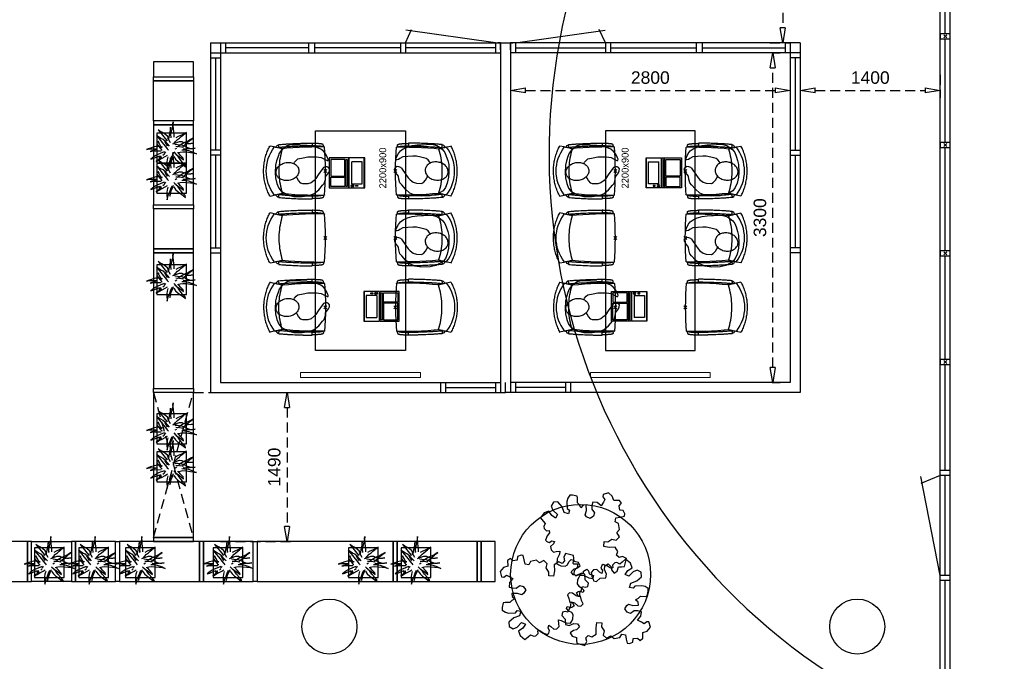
# Model space of a CAD drawing. Header units: millimetres. Extents: x 164654 to 368283, y 131426 to 252133.
# Tile 10 of 144: x 241539 to 251388, y 178685 to 185103. Entities that reach past the tile are written whole.
import ezdxf

# ---------------------------------------------------------------- set-up
doc = ezdxf.new("R2010")
doc.units = ezdxf.units.MM
doc.header["$LTSCALE"] = 400
doc.header["$PDMODE"] = 3
doc.header["$PDSIZE"] = 15
doc.linetypes.add('HIDDEN', pattern=[0.375, 0.25, -0.125])
for name, color, linetype in [('-ve', 2, 'HIDDEN'), ('co2-1-n-1-0-8_ip0', 7, 'Continuous'), ('inlay', 6, 'Continuous'), ('inr', 4, 'Continuous'), ('plafond', 255, 'HIDDEN'), ('plant', 114, 'Continuous'), ('plat', 5, 'Continuous'), ('symbol', 1, 'Continuous'), ('timmerwerk-ge', 150, 'Continuous'), ('timmerwerk-ve', 8, 'HIDDEN')]:
    doc.layers.add(name, color=color, linetype=linetype)
doc.layers.add('mat-beton (ihwg)', color=5, linetype='Continuous', lineweight=25)
doc.styles.add('s100', font='stylu.ttf', dxfattribs={"height": 100})
doc.styles.get("Standard").update_dxf_attribs({"font": 'arial.ttf'})
doc.dimstyles.new('CAL-N1-050-25', dxfattribs={"dimscale": 50, "dimtxt": 2.5, "dimasz": 3, "dimexe": 1.5, "dimexo": 0, "dimgap": 0.3, "dimtad": 0, "dimdec": 4, "dimrnd": 1, "dimdsep": 46, "dimtxsty": 'Standard', "dimblk": 'CLOSED', "dimcen": 0, "dimdle": 1.25, "dimclrt": 249, "dimadec": 0, "dimazin": 0, "dimtfac": 0.9, "dimtdec": 4, "dimtix": 1, "dimtmove": 0, "dimatfit": 3, "dimldrblk": 'CLOSED', "dimfxl": 1, "dimtvp": 1, "dimtolj": 1, "dimtzin": 0, "dimarcsym": 0})

# ---------------------------------------------------------------- blocks, each defined once
blk = doc.blocks.new('Kolom O 550')
at = {"layer": 'mat-beton (ihwg)', "lineweight": 25}
blk.add_circle((0, 0), 275, dxfattribs=at)
blk = doc.blocks.new('SYMB-BM02_B2')
at = {"layer": 'plant'}
blk.add_lwpolyline([(97.9, 356.4), (65.8, 370.6), (46.1, 367.1), (22.9, 343.9), (26.5, 317.2), (5.1, 313.6), (-27.1, 336.8), (-68.1, 352.8), (-84.2, 340.4), (-93.1, 315.4), (-77.1, 290.5), (-84.2, 262), (-105.6, 274.4), (-134.2, 301.2), (-166.3, 297.6), (-189.5, 272.7), (-184.2, 245.9), (-180.6, 208.5), (-209.2, 213.9), (-255.6, 237), (-302, 240.6), (-314.5, 221), (-325.2, 197.9), (-328.8, 156.9), (-314.5, 133.7), (-285.9, 119.5), (-262.7, 94.6), (-269.9, 73.2), (-298.4, 80.3), (-305.6, 67.8), (-307.4, 28.6), (-341.3, 37.6), (-375.2, 66.1), (-405.5, 69.6), (-427, 48.2), (-412.7, 12.6), (-402, -28.3), (-380.6, -26.6), (-360.9, -62.2), (-377, -76.4), (-407.3, -83.6), (-423.4, -126.3), (-448.4, -119.2), (-475.2, -126.3), (-482.3, -158.4), (-448.4, -194), (-446.6, -249.2), (-410.9, -258.1), (-362.7, -236.7), (-327, -242.1), (-307.4, -272.4), (-337.7, -302.6), (-366.3, -308), (-398.4, -332.9), (-380.6, -365), (-337.7, -377.5), (-335.9, -406), (-332.4, -436.2), (-252, -457.6), (-234.2, -418.4), (-243.1, -382.8), (-219.9, -357.9), (-184.2, -372.1), (-139.5, -343.6), (-141.3, -283.1), (-132.4, -229.6), (-84.2, -233.2), (-86, -270.6), (-59.2, -311.6), (-68.1, -354.3), (-36, -386.4), (6.8, -361.4), (39, -388.1), (97.9, -377.5), (115.7, -343.6), (153.2, -350.7), (160.4, -393.5), (171.1, -436.2), (192.5, -439.8), (228.2, -425.5), (230, -389.9), (274.6, -384.6), (299.6, -407.7), (328.2, -386.4), (326.4, -329.4), (369.2, -315.1), (403.2, -275.9), (387.1, -222.5), (365.7, -220.7), (338.9, -240.3), (312.1, -226.1), (274.6, -204.7), (308.6, -165.5), (312.1, -121), (278.2, -112.1), (240.7, -110.3), (205, -137), (171.1, -126.3), (146.1, -92.5), (165.7, -58.6), (183.6, -44.4), (228.2, -56.8), (285.3, -55.1), (281.8, -24.8), (255, -1.6), (285.3, 14.4), (305, 34), (353.2, 32.2), (371, 37.6), (381.7, 83.9), (381.7, 110.6), (349.6, 130.2), (317.5, 139.1), (247.9, 135.5), (231.8, 114.1), (194.3, 121.3), (208.6, 165.8), (265.7, 187.2), (313.9, 229.9), (310.3, 274.4), (271.1, 295.8), (231.8, 279.8), (187.2, 233.5), (149.7, 251.3), (176.4, 290.5), (219.3, 319), (203.2, 365.3), (155, 404.5), (121.1, 376), (97.9, 356.4)], dxfattribs=at)
blk = doc.blocks.new('co2-1-n-1-0-8_b2')
for p, q in [((-251.5, -20.3), (-255.8, -20.3)), ((251.5, -20.3), (255.8, -20.3)), ((-249.1, -132.2), (-279.1, -131.7)), ((-251.6, -131.7), (-251.6, -132.2)), ((251.6, -131.7), (251.6, -132.2)), ((-231.5, -468.8), (-234.2, -468.3)), ((-220.5, -431.4), (-220.7, -431.4)), ((220.7, -431.4), (220.5, -431.4)), ((234.4, -468), (231.4, -468.6)), ((-250, -554.2), (-241.1, -513.2)), ((-239.3, -492.8), (-236.8, -493.3)), ((236.7, -493), (239.1, -492.6)), ((241.1, -513.2), (250, -554.2))]:
    blk.add_line(p, q)
at = {"flags": 128}
for points in [[(-238.5, -9.5), (-189.8, -6), (-126.6, -2.7), (-63.3, -0.7), (0, 0)], [(0, 0), (63.3, -0.7), (126.6, -2.7), (189.8, -6), (238.5, -9.5)], [(-255.8, -20.3), (-257.1, -20.4), (-258.3, -20.7), (-259.5, -21.1), (-260.7, -21.6), (-261.9, -22.1), (-263, -22.8), (-264.1, -23.6), (-265.4, -24.8), (-266.8, -26.5), (-267.8, -28.1), (-268.4, -29.4), (-268.8, -30.4), (-269.5, -32.8), (-270, -34.9), (-270.5, -37.1), (-270.9, -39.4), (-271.3, -41.9), (-271.6, -44.3), (-272, -46.9), (-272.4, -49.7), (-272.7, -52.9), (-273.1, -56.4), (-273.5, -60.3), (-273.8, -64.4), (-274.2, -69.1), (-274.6, -74.7), (-275, -81.4), (-275.4, -89.2), (-275.8, -98.1), (-276, -105.6), (-276.2, -113.7), (-276.3, -122.4), (-276.4, -131.8)], [(-240.5, -95.2), (-241.5, -95.2), (-243, -95.2), (-244.8, -95.2), (-246.8, -95.2), (-248.9, -95.3), (-251, -95.3)], [(-223.6, -431.8), (-228.8, -369.6), (-233.1, -307.4), (-236.5, -244.1), (-239, -180.9), (-240.5, -117.6), (-241, -54.2), (-240.8, -12)], [(240.8, -12), (240.9, -73.4), (240.1, -134.8), (238.4, -198.1), (235.7, -261.3), (232, -324.6), (227.4, -387.7), (223.6, -431.8)], [(240.7, -95.2), (241.5, -95.2), (243, -95.2), (244.8, -95.2), (246.8, -95.2), (248.9, -95.3), (250.8, -95.3)], [(255.8, -20.3), (257.1, -20.4), (258.3, -20.7), (259.5, -21.1), (260.7, -21.6), (261.9, -22.1), (263, -22.8), (264.1, -23.6), (265.4, -24.8), (266.8, -26.5), (267.8, -28.1), (268.4, -29.4), (268.8, -30.4), (269.5, -32.8), (270, -34.9), (270.5, -37.1), (270.9, -39.4), (271.3, -41.9), (271.6, -44.3), (272, -46.9), (272.4, -49.7), (272.7, -52.9), (273.1, -56.4), (273.5, -60.3), (273.8, -64.4), (274.2, -69.1), (274.6, -74.7), (275, -81.4), (275.4, -89.2), (275.8, -98.1), (276, -105.6), (276.2, -113.7), (276.3, -122.4), (276.4, -131.8)], [(-250, -468), (-253.3, -468.2), (-255.6, -468.2), (-257.8, -468.2), (-259.7, -468), (-261.4, -467.8), (-262.7, -467.5), (-264.9, -466.6), (-266.3, -450.4), (-267.4, -435.8), (-268.5, -422.4), (-269.3, -410.3), (-270, -401), (-270.6, -392.6), (-271.1, -385.1), (-271.5, -378.5), (-271.8, -372.8), (-272.1, -368), (-272.9, -354.6), (-273.7, -340.4), (-274.5, -325.4), (-275.2, -310.1), (-275.8, -294.9), (-276.6, -274.8), (-277.3, -254.8), (-277.8, -234.9), (-278, -228.3), (-278.2, -221.8), (-278.3, -215.3), (-278.4, -208.9), (-278.5, -202.3), (-278.7, -195.2), (-278.8, -187.2), (-278.9, -178.1), (-279, -168.1), (-279.1, -157), (-279.1, -144.8), (-279.1, -131.7)], [(-250, -468), (-248.5, -467.9), (-246.1, -467.6), (-243.8, -467.2), (-241.7, -466.8), (-239.8, -466.3), (-238.2, -465.8), (-237, -465.2), (-235, -464), (-236.3, -448.9), (-237.4, -435.5), (-238.3, -423.4), (-239.1, -412.6), (-239.8, -403.2), (-240.3, -395.1), (-240.8, -388.6), (-241.2, -382.4), (-241.6, -376), (-242, -369.6), (-242.4, -363.2), (-243.5, -343.6), (-244.5, -323.8), (-245.4, -304), (-246.2, -285.1), (-246.9, -266.1), (-247.5, -247.9), (-247.9, -231.1), (-248, -226.2), (-248.2, -220.5), (-248.3, -213.9), (-248.5, -206.4), (-248.6, -197.9), (-248.8, -188.5), (-248.9, -176.2), (-249, -162.7), (-249.1, -147.9), (-249.1, -132.2)], [(249.1, -132.2), (249.1, -146.9), (249, -160.6), (248.9, -172.9), (248.8, -183.9), (248.7, -193.5), (248.5, -201.8), (248.4, -208.3), (248.3, -214.7), (248.2, -221.1), (248, -227.6), (247.9, -234.1), (247.3, -253.9), (246.6, -273.8), (245.9, -293.6), (245, -312.5), (244.1, -331.4), (243.2, -349.5), (242.2, -366.2), (241.9, -371), (241.5, -376.6), (241.1, -383.1), (240.6, -390.6), (240.1, -398.9), (239.4, -408.1), (238.5, -420.2), (237.5, -433.4), (236.4, -447.9), (235, -464), (237, -465.2), (238.2, -465.8), (239.8, -466.3), (241.7, -466.8), (243.8, -467.2), (246.1, -467.6), (248.5, -467.9), (250, -468)], [(250, -468), (253.3, -468.2), (255.6, -468.2), (257.8, -468.2), (259.7, -468), (261.4, -467.8), (262.7, -467.5), (263.7, -467.1), (265, -466.1), (266, -453.4), (267, -441.6), (267.8, -430.7), (268.6, -420.8), (269.2, -412), (269.8, -404.1), (270.3, -397.1), (270.7, -390.6), (271.1, -384.3), (271.5, -377.9), (271.9, -371.5), (272.3, -365), (273.4, -345.2), (274.5, -325.3), (275.4, -305.3), (276, -290.1), (276.6, -274.8), (277.1, -259.7), (277.6, -245.3), (277.9, -231.9), (278, -226.9), (278.2, -221.2), (278.3, -214.5), (278.5, -206.9), (278.6, -198.4), (278.7, -188.9), (278.9, -176.5), (279, -162.9), (279.1, -148), (279.1, -131.7), (249.1, -132.2)], [(-241.1, -513.2), (-239, -503.7), (-237.1, -494.8), (-234.9, -484.6), (-232.9, -475.3), (-231.1, -466.9), (-229.4, -459.3), (-228, -452.7), (-226.8, -447), (-225.7, -442.2), (-224.9, -438.4)], [(-224.9, -438.4), (-224.4, -436.2), (-224.1, -434.5), (-223.8, -433.2), (-223.6, -432.5)], [(-223.7, -432.8), (-223.7, -432.8), (-223.6, -432.5)], [(-223.6, -431.7), (-223.6, -431.7), (-223.6, -431.8)], [(0, -465.5), (-18.1, -465.2), (-36.1, -464.6), (-59.3, -463.1), (-82.5, -460.9), (-105.6, -457.9), (-128.5, -454.2), (-151.9, -449.7), (-175, -444.4), (-197.9, -438.3), (-220.5, -431.4)], [(220.5, -431.4), (198.1, -438.3), (175.3, -444.3), (152.1, -449.7), (128.5, -454.2), (105.7, -457.9), (82.8, -460.8), (59.5, -463.1), (36.1, -464.6), (18.1, -465.2), (0, -465.5)], [(223.6, -431.8), (223.6, -431.7), (223.6, -431.7)], [(223.6, -432.5), (223.6, -432.5), (223.7, -432.8)], [(223.6, -432.5), (223.7, -432.8), (224, -434), (224.4, -435.9), (224.9, -438.4)], [(224.9, -438.4), (225.7, -442.2), (226.8, -447), (228, -452.7), (229.4, -459.3), (231.1, -466.8), (232.9, -475.2), (234.9, -484.6), (237.1, -494.8), (239, -503.7), (241.1, -513.2)], [(-248.6, -556.9), (-241.7, -560.6), (-230.9, -566), (-220.5, -570.8), (-209.7, -575.6), (-197.7, -580.6), (-185.6, -585.3), (-173.3, -589.7), (-161, -593.7), (-148.6, -597.5), (-136.1, -601), (-123.5, -604.2), (-110.8, -607), (-98.1, -609.6), (-85.4, -611.8), (-72.6, -613.8), (-59.7, -615.4), (-46.8, -616.7), (-33.9, -617.7), (-22.6, -618.2), (-10.7, -618.6), (0, -618.7)], [(0, -618.7), (7.7, -618.6), (19.8, -618.3), (31.2, -617.8), (42.9, -617), (55.8, -615.8), (68.7, -614.3), (81.5, -612.4), (94.3, -610.3), (107, -607.8), (119.7, -605.1), (132.3, -602), (144.8, -598.6), (157.2, -594.9), (169.5, -590.9), (181.8, -586.7), (194, -582.1), (206, -577.2), (217.9, -572), (228.2, -567.2), (238.9, -562), (248.7, -556.9)]]:
    blk.add_lwpolyline(points, dxfattribs=at)
for centre, radius, start, end in [((-251.5, -32.8), 12.5, 31.88123, 90), ((-251.5, -32.8), 12.5, 293.14629, 327.65776), ((-238.3, -12), 2.5, 94.56646, 179.48074), ((238.3, -12), 2.5, 0.51926, 85.43354), ((251.5, -32.8), 12.5, 90, 148.11877), ((251.5, -32.8), 12.5, 212.34224, 246.85371), ((-233.6, -464.5), 28.8, 186.1005, 258.54259), ((-233.7, -464.5), 3.77, 192.88655, 261.7566), ((-226.1, -432), 2.5, 341.68171, 5.2297), ((-226.1, -431.9), 2.5, 347.79098, 5.22757), ((226.1, -431.9), 2.5, 174.77243, 192.20902), ((226.1, -432), 2.5, 174.778, 187.14446), ((226.1, -432), 2.5, 187.15482, 198.3185), ((234, -464.6), 3.4, 276.6537, 346.92859), ((166.7, -477.3), 75, 342.67468, 348.45132), ((234, -464.6), 28.4, 280.35782, 354.00571), ((-247.5, -554.8), 2.5, 167.79098, 242.16084), ((-166.7, -477.3), 75, 191.73142, 197.31644), ((0.2, -200.9), 391.2, 232.63547, 269.9709), ((-0.2, -200.9), 391.2, 270.03074, 307.36288), ((247.5, -554.8), 2.5, 297.83916, 12.20902)]:
    blk.add_arc(centre, radius, start, end)
for points in [[(-243.3, -32.8), (-243.7, -32.8), (-244.1, -33.5), (-245, -36.2), (-245.5, -38.1), (-246.4, -43.2), (-246.9, -46.3), (-247.8, -53.6), (-248.3, -57.8), (-249.1, -67), (-249.5, -72), (-250.2, -82.7), (-250.6, -88.4), (-251.1, -100.3), (-251.3, -106.4), (-251.5, -118.9), (-251.6, -125.3), (-251.6, -131.7)], [(243.3, -32.8), (243.7, -32.8), (244.1, -33.5), (245, -36.2), (245.5, -38.1), (246.4, -43.2), (246.9, -46.3), (247.8, -53.6), (248.3, -57.8), (249.1, -67), (249.5, -72), (250.2, -82.7), (250.6, -88.4), (251.1, -100.3), (251.3, -106.4), (251.5, -118.9), (251.6, -125.3), (251.6, -131.7)]]:
    blk.add_open_spline(points, degree=3, knots=[0, 0, 0, 0, 0.125, 0.125, 0.25, 0.25, 0.375, 0.375, 0.5, 0.5, 0.625, 0.625, 0.75, 0.75, 0.875, 0.875, 0.9994014, 0.9994014, 0.9994014, 0.9994014])
at = {"layer": 'co2-1-n-1-0-8_ip0'}
blk.add_point((0, 0), dxfattribs=at)
blk = doc.blocks.new('symb-LPTP_b2')
for p, q in [((150, 0), (-150, 0)), ((-150, 0), (-150, -155)), ((150, -155), (150, 0)), ((150, -5), (-150, -5)), ((-110, -25), (-110, -129)), ((110, -25), (-110, -25)), ((110, -129), (110, -25)), ((150, -155), (-150, -155)), ((150, -160), (-150, -160)), ((-150, -160), (-150, -355)), ((110, -129), (-110, -129)), ((150, -355), (150, -160)), ((-150, -355), (150, -355))]:
    blk.add_line(p, q)
for points in [[(126.4, -69.8), (133.6, -69.8), (133.6, -91.9), (126.4, -91.9)], [(128.4, -71.8), (131.6, -71.8), (131.6, -89.9), (128.4, -89.9)], [(-135, -175), (135, -175), (135, -188.8), (-135, -188.8)], [(32.1, -198.8), (-135, -198.8), (-135, -340), (32.1, -340)], [(42.1, -198.8), (135, -198.8), (135, -340), (42.1, -340)]]:
    blk.add_lwpolyline(points, close=True)
at = {"const_width": 10}
for points in [[(-129.8, -157.5), (-110.7, -157.5)], [(129.8, -157.5), (110.7, -157.5)]]:
    blk.add_lwpolyline(points, dxfattribs=at)
for radius in [12.6, 7.57]:
    blk.add_circle((130, -123.9), radius)
blk = doc.blocks.new('symb-ps03_b2')
blk.add_lwpolyline([(82.2, -333.7), (93.5, -323.3), (109.6, -304.5), (119.8, -284.7), (121.3, -230.8), (122.5, -183.8), (115.8, -150.4), (104.2, -98.4), (90.8, -52.2), (69, -24.8), (57.7, -13.2), (50.2, -0.9), (49.4, 8.5), (59.4, 13), (75.8, 8.9), (114.7, -1.3), (145.3, -16.6), (172.1, -41.1), (196.4, -77.8), (221.1, -122.2), (235.7, -169.2), (249.9, -232.3), (265.9, -290), (270.3, -324.8), (267.4, -365.4), (252.2, -399.3), (234.6, -432.8), (213.5, -457.5), (181.2, -475.4), (141, -499), (102.8, -516.9), (26.9, -533.5), (-23.3, -539.3), (-83.1, -537.5), (-129.9, -527.7), (-165.1, -510.7), (-191.8, -478.7), (-217.7, -447.5), (-240.8, -394), (-258.1, -313.4), (-261.7, -241.7), (-250.8, -189), (-222, -138.3), (-185.2, -93.4), (-169.5, -72.2), (-133.8, -53.9), (-107.1, -45.7), (-74.5, -10), (-56.5, 2.3), (-37.5, 6.7), (-23, 0.8), (-11.7, -12.6), (-10.5, -27.9), (-13.2, -49.2), (-22.6, -61.1), (-75.1, -114.5), (-104.5, -144.9), (-120.7, -165.7), (-138.4, -200.3), (-141.8, -234.1), (-134.6, -284.5), (-123.4, -302.1), (-94.4, -318.8), (-69, -327.2), (-51.7, -333)])
blk.add_lwpolyline([(-74.5, -413.3, 0.078796), (-66.1, -458.3, 0.088041), (-45.7, -493.9, 0.105312), (-14.5, -518.5, 0.121926), (19.1, -525.8, 0.121926), (52.3, -516.6, 0.105312), (82.1, -490.3, 0.088041), (100.3, -453.5, 0.078796), (106.2, -408.2, 0.078796), (97.7, -363.2, 0.088041), (77.4, -327.6, 0.105312), (46.2, -303, 0.121926), (12.5, -295.7, 0.121926), (-20.6, -304.9, 0.105312), (-50.4, -331.2, 0.088041), (-68.6, -368, 0.078796)], format="xyb", close=True)
blk = doc.blocks.new('boom nieuw 01')
at = {"layer": 'plant', "extrusion": (0, -4.44089e-16, -1)}
for p, q in [((-574, 694), (-627, 737)), ((-627, 737), (-616, 698)), ((-574, 694), (-627, 737)), ((-627, 737), (-616, 698)), ((-616, 698), (-564, 639)), ((-616, 698), (-564, 639)), ((-519, 654), (-574, 694)), ((-519, 654), (-574, 694)), ((-467, 618), (-519, 654)), ((-467, 618), (-519, 654)), ((-298, 670), (-316, 598)), ((-285, 709), (-298, 670)), ((-285, 665), (-285, 709)), ((-279, 616), (-285, 665)), ((-257, 677), (-284, 619)), ((-257, 677), (-284, 619)), ((-238, 749), (-257, 677)), ((-238, 749), (-257, 677)), ((-225, 789), (-238, 749)), ((-225, 789), (-238, 749)), ((-225, 745), (-225, 789)), ((-225, 745), (-225, 789)), ((-219, 696), (-225, 745)), ((-219, 696), (-225, 745)), ((-219, 630), (-219, 696)), ((-219, 630), (-219, 696)), ((-831, 440), (-863, 451)), ((-863, 451), (-808, 440)), ((-831, 440), (-863, 451)), ((-863, 451), (-808, 440)), ((-793, 417), (-831, 440)), ((-793, 417), (-831, 440)), ((-808, 440), (-733, 432)), ((-808, 440), (-733, 432)), ((-733, 432), (-646, 419)), ((-733, 432), (-646, 419)), ((-531, 541), (-584, 584)), ((-584, 584), (-573, 545)), ((-531, 541), (-584, 584)), ((-584, 584), (-573, 545)), ((-573, 545), (-520, 486)), ((-573, 545), (-520, 486)), ((-564, 639), (-510, 574)), ((-564, 639), (-510, 574)), ((-476, 501), (-531, 541)), ((-476, 501), (-531, 541)), ((-520, 486), (-467, 421)), ((-520, 486), (-467, 421)), ((-510, 574), (-463, 510)), ((-510, 574), (-463, 510)), ((-510, 423), (-451, 434)), ((-510, 423), (-451, 434)), ((-424, 465), (-476, 501)), ((-424, 465), (-476, 501)), ((-412, 565), (-467, 618)), ((-412, 565), (-467, 618)), ((-463, 510), (-423, 466)), ((-463, 510), (-423, 466)), ((-369, 412), (-424, 465)), ((-369, 412), (-424, 465)), ((-423, 466), (-397, 444)), ((-423, 466), (-397, 444)), ((-369, 511), (-412, 565)), ((-369, 511), (-412, 565)), ((-344, 540), (-368, 472)), ((-316, 598), (-344, 540)), ((-308, 551), (-333, 488)), ((-308, 551), (-333, 488)), ((-284, 619), (-308, 551)), ((-284, 619), (-308, 551)), ((-243, 519), (-227, 576)), ((-243, 519), (-227, 576)), ((-187, 511), (-234, 479)), ((-187, 511), (-234, 479)), ((-227, 576), (-219, 630)), ((-227, 576), (-219, 630)), ((-195, 409), (-161, 444)), ((-119, 548), (-187, 511)), ((-167, 460), (-136, 488)), ((-167, 460), (-136, 488)), ((-128, 424), (-78, 443)), ((-128, 424), (-78, 443)), ((-55, 579), (-119, 548)), ((-55, 579), (-119, 548)), ((-101, 524), (-55, 560)), ((-101, 524), (-55, 560)), ((-95, 500), (-50, 537)), ((-78, 443), (-25, 464)), ((-78, 443), (-25, 464)), ((-4, 517), (-70, 496)), ((-4, 517), (-70, 496)), ((9, 617), (-55, 579)), ((9, 617), (-55, 579)), ((-55, 560), (-36, 579)), ((-55, 560), (-36, 579)), ((-36, 579), (9, 617)), ((-36, 579), (9, 617)), ((-25, 464), (20, 490)), ((-25, 464), (20, 490)), ((73, 551), (-4, 517)), ((73, 551), (-4, 517)), ((20, 490), (61, 517)), ((20, 490), (61, 517)), ((61, 517), (92, 539)), ((61, 517), (92, 539)), ((126, 569), (73, 551)), ((126, 569), (73, 551)), ((92, 539), (126, 569)), ((92, 539), (126, 569)), ((-838, 331), (-790, 339)), ((-838, 331), (-790, 339)), ((-787, 335), (-838, 331)), ((-787, 335), (-838, 331)), ((-794, 221), (-746, 230)), ((-794, 221), (-746, 230)), ((-743, 226), (-794, 221)), ((-743, 226), (-794, 221)), ((-751, 400), (-793, 417)), ((-751, 400), (-793, 417)), ((-790, 339), (-724, 343)), ((-790, 339), (-724, 343)), ((-737, 335), (-787, 335)), ((-737, 335), (-787, 335)), ((-690, 378), (-751, 400)), ((-690, 378), (-751, 400)), ((-746, 230), (-680, 234)), ((-746, 230), (-680, 234)), ((-694, 225), (-743, 226)), ((-694, 225), (-743, 226)), ((-691, 320), (-737, 335)), ((-724, 343), (-665, 349)), ((-724, 343), (-665, 349)), ((-647, 211), (-694, 225)), ((-647, 211), (-694, 225)), ((-636, 315), (-691, 320)), ((-636, 315), (-691, 320)), ((-601, 365), (-690, 378)), ((-601, 365), (-690, 378)), ((-648, 228), (-686, 193)), ((-648, 228), (-686, 193)), ((-642, 298), (-680, 321)), ((-642, 298), (-680, 321)), ((-680, 234), (-621, 240)), ((-680, 234), (-621, 240)), ((-665, 349), (-613, 352)), ((-665, 349), (-613, 352)), ((-604, 263), (-648, 228)), ((-604, 263), (-648, 228)), ((-646, 419), (-567, 415)), ((-646, 419), (-567, 415)), ((-601, 281), (-642, 298)), ((-601, 281), (-642, 298)), ((-620, 196), (-568, 225)), ((-620, 196), (-568, 225)), ((-613, 352), (-578, 349)), ((-613, 352), (-578, 349)), ((-553, 314), (-604, 263)), ((-553, 314), (-604, 263)), ((-547, 362), (-601, 365)), ((-547, 362), (-601, 365)), ((-540, 259), (-601, 281)), ((-540, 259), (-601, 281)), ((-583, 313), (-496, 300)), ((-583, 313), (-496, 300)), ((-568, 225), (-511, 263)), ((-568, 225), (-511, 263)), ((-567, 415), (-510, 423)), ((-567, 415), (-510, 423)), ((-451, 246), (-540, 259)), ((-451, 246), (-540, 259)), ((-511, 263), (-472, 292)), ((-511, 263), (-472, 292)), ((-496, 300), (-417, 296)), ((-496, 300), (-417, 296)), ((-392, 219), (-496, 183)), ((-392, 219), (-496, 183)), ((-472, 292), (-455, 309)), ((-472, 292), (-455, 309)), ((-397, 243), (-451, 246)), ((-397, 243), (-451, 246)), ((-398, 347), (-436, 328)), ((-398, 347), (-436, 328)), ((-369, 232), (-403, 195)), ((-369, 232), (-403, 195)), ((-354, 238), (-392, 219)), ((-354, 238), (-392, 219)), ((-297, 215), (-269, 162)), ((-297, 215), (-269, 162)), ((-281, 288), (-232, 238)), ((-281, 288), (-232, 238)), ((-231, 344), (-254, 371)), ((-231, 344), (-254, 371)), ((-194, 216), (-242, 260)), ((-194, 216), (-242, 260)), ((-233, 285), (-204, 233)), ((-233, 285), (-204, 233)), ((-232, 238), (-199, 194)), ((-232, 238), (-199, 194)), ((-192, 292), (-231, 344)), ((-192, 292), (-231, 344)), ((-204, 233), (-174, 186)), ((-204, 233), (-174, 186)), ((-174, 186), (-194, 216)), ((-174, 186), (-194, 216)), ((-151, 244), (-192, 292)), ((-151, 244), (-192, 292)), ((-170, 410), (-128, 424)), ((-170, 410), (-128, 424)), ((-33, 98), (-151, 244)), ((-33, 98), (-151, 244)), ((-127, 307), (-59, 290)), ((-127, 307), (-59, 290)), ((-105, 362), (-122, 364)), ((-105, 362), (-122, 364)), ((-113, 330), (-85, 277)), ((-113, 330), (-85, 277)), ((-83, 336), (-105, 362)), ((-83, 336), (-105, 362)), ((-15, 385), (-100, 387)), ((-15, 385), (-100, 387)), ((-85, 277), (-56, 224)), ((-85, 277), (-56, 224)), ((-43, 284), (-83, 336)), ((-43, 284), (-83, 336)), ((-59, 290), (16, 294)), ((-59, 290), (16, 294)), ((-56, 224), (-25, 178)), ((-56, 224), (-25, 178)), ((-3, 235), (-43, 284)), ((-3, 235), (-43, 284)), ((69, 341), (-16, 343)), ((69, 341), (-16, 343)), ((71, 388), (-15, 385)), ((71, 388), (-15, 385)), ((-5, 354), (51, 371)), ((-5, 354), (51, 371)), ((16, 294), (79, 310)), ((16, 294), (79, 310)), ((51, 371), (104, 389)), ((51, 371), (104, 389)), ((154, 344), (69, 341)), ((154, 344), (69, 341)), ((140, 402), (71, 388)), ((140, 402), (71, 388)), ((79, 310), (135, 327)), ((79, 310), (135, 327)), ((104, 389), (140, 402)), ((104, 389), (140, 402)), ((135, 327), (188, 345)), ((135, 327), (188, 345)), ((224, 359), (154, 344)), ((224, 359), (154, 344)), ((188, 345), (224, 359)), ((188, 345), (224, 359)), ((-748, 141), (-796, 107)), ((-748, 141), (-796, 107)), ((-796, 107), (-737, 139)), ((-796, 107), (-737, 139)), ((-722, 163), (-748, 141)), ((-722, 163), (-748, 141)), ((-737, 139), (-688, 167)), ((-737, 139), (-688, 167)), ((-686, 193), (-722, 163)), ((-686, 193), (-722, 163)), ((-688, 167), (-620, 196)), ((-688, 167), (-620, 196)), ((-592, 206), (-647, 211)), ((-592, 206), (-647, 211)), ((-597, 22), (-646, -12)), ((-597, 22), (-646, -12)), ((-646, -12), (-586, 20)), ((-646, -12), (-586, 20)), ((-572, 44), (-597, 22)), ((-572, 44), (-597, 22)), ((-549, 186), (-592, 206)), ((-549, 186), (-592, 206)), ((-586, 20), (-537, 48)), ((-586, 20), (-537, 48)), ((-535, 74), (-572, 44)), ((-535, 74), (-572, 44)), ((-496, 183), (-549, 186)), ((-496, 183), (-549, 186)), ((-537, 48), (-469, 77)), ((-537, 48), (-469, 77)), ((-497, 109), (-535, 74)), ((-497, 109), (-535, 74)), ((-454, 144), (-497, 109)), ((-454, 144), (-497, 109)), ((-469, 77), (-417, 106)), ((-469, 77), (-417, 106)), ((-403, 195), (-454, 144)), ((-403, 195), (-454, 144)), ((-380, 87), (-378, 37)), ((-380, 87), (-378, 37)), ((-378, 37), (-372, -25)), ((-378, 37), (-372, -25)), ((-317, 95), (-308, 24)), ((-317, 95), (-308, 24)), ((-317, -32), (-303, 34)), ((-317, -32), (-303, 34)), ((-308, 24), (-304, -32)), ((-308, 24), (-304, -32)), ((-303, 34), (-304, 107)), ((-303, 34), (-304, 107)), ((-293, -58), (-278, 12)), ((-293, -58), (-278, 12)), ((-278, 12), (-263, 89)), ((-278, 12), (-263, 89)), ((-269, 162), (-239, 109)), ((-269, 162), (-239, 109)), ((-267, 114), (-235, 70)), ((-267, 114), (-235, 70)), ((-263, 89), (-248, 155)), ((-263, 89), (-248, 155)), ((-235, 70), (-173, 19)), ((-235, 70), (-173, 19)), ((-186, 120), (-227, 169)), ((-186, 120), (-227, 169)), ((-199, 194), (-138, 143)), ((-199, 194), (-138, 143)), ((-69, -25), (-186, 120)), ((-69, -25), (-186, 120)), ((-173, 19), (-128, -8)), ((-173, 19), (-128, -8)), ((-138, 143), (-93, 116)), ((-138, 143), (-93, 116)), ((-93, 116), (-36, 86)), ((-93, 116), (-36, 86)), ((-25, 178), (-46, 207)), ((-25, 178), (-46, 207)), ((-36, 86), (2, 56)), ((-36, 86), (2, 56)), ((2, 56), (-33, 98)), ((2, 56), (-33, 98)), ((-372, -25), (-363, -96)), ((-372, -25), (-363, -96)), ((-363, -96), (-359, -152)), ((-363, -96), (-359, -152)), ((-359, -152), (-354, -201)), ((-359, -152), (-354, -201)), ((-358, -244), (-348, -178)), ((-358, -244), (-348, -178)), ((-354, -201), (-358, -244)), ((-354, -201), (-358, -244)), ((-348, -178), (-333, -108)), ((-348, -178), (-333, -108)), ((-333, -108), (-317, -32)), ((-333, -108), (-317, -32)), ((-304, -32), (-299, -81)), ((-304, -32), (-299, -81)), ((-303, -124), (-293, -58)), ((-303, -124), (-293, -58)), ((-299, -81), (-303, -124)), ((-299, -81), (-303, -124)), ((-128, -8), (-72, -38)), ((-128, -8), (-72, -38)), ((-72, -38), (-33, -68)), ((-72, -38), (-33, -68)), ((-33, -68), (-69, -25)), ((-33, -68), (-69, -25))]:
    blk.add_line(p, q, dxfattribs=at)
at = {"layer": 'timmerwerk-ge', "linetype": 'Continuous', "extrusion": (0, -4.44089e-16, -1)}
for p, q in [((0, 647), (-647, 647)), ((-647, 647), (-647, 0)), ((0, 0), (0, 647)), ((-647, 0), (0, 0))]:
    blk.add_line(p, q, dxfattribs=at)
blk = doc.blocks.new('_CLOSED')
at = {"color": 0, "linetype": 'ByBlock'}
for p, q in [((-1, 0.167), (0, 0)), ((-1, 0.167), (-1, -0.167)), ((0, 0), (-1, -0.167))]:
    blk.add_line(p, q, dxfattribs=at)
blk = doc.blocks.new('*D1643')
at = {"layer": '-ve', "color": 0, "lineweight": -2, "transparency": 16777216}
for p, q in [((246447, 184430.7), (246447, 184320.8)), ((246597, 184395.8), (249097, 184395.8)), ((249247, 184430.7), (249247, 184320.8))]:
    blk.add_line(p, q, dxfattribs=at)
at = {"layer": 'Defpoints', "color": 0, "transparency": 16777216}
for p in [(246447, 184430.7), (249247, 184430.7), (249247, 184395.8)]:
    blk.add_point(p, dxfattribs=at)
at = {"layer": '-ve', "color": 0, "lineweight": -2, "transparency": 16777216, "xscale": 150, "yscale": 150, "zscale": 150, "rotation": 180}
blk.add_blockref('_CLOSED', (246447, 184395.8), dxfattribs=at)
at = {"layer": '-ve', "color": 0, "lineweight": -2, "transparency": 16777216, "xscale": 150, "yscale": 150, "zscale": 150}
blk.add_blockref('_CLOSED', (249247, 184395.8), dxfattribs=at)
at = {"layer": '-ve', "color": 249, "transparency": 16777216, "insert": (247847, 184523.5), "char_height": 125, "attachment_point": 5}
blk.add_mtext('\\A1;2800', dxfattribs=at)
blk = doc.blocks.new('*D1644')
at = {"layer": '-ve', "color": 0, "lineweight": -2, "transparency": 16777216}
for p, q in [((249064.5, 184772.8), (249146.5, 184772.8)), ((249071.5, 181622.8), (249071.5, 184622.8)), ((249064.5, 181472.8), (249146.5, 181472.8))]:
    blk.add_line(p, q, dxfattribs=at)
at = {"layer": 'Defpoints', "color": 0, "transparency": 16777216}
for p in [(249064.5, 184772.8), (249071.5, 184772.8), (249064.5, 181472.8)]:
    blk.add_point(p, dxfattribs=at)
at = {"layer": '-ve', "color": 0, "lineweight": -2, "transparency": 16777216, "xscale": 150, "yscale": 150, "zscale": 150}
for p, rotation in [((249071.5, 184772.8), 90), ((249071.5, 181472.8), 270)]:
    blk.add_blockref('_CLOSED', p, dxfattribs=dict(at, rotation=rotation))
at = {"layer": '-ve', "color": 249, "transparency": 16777216, "insert": (248943.8, 183122.8), "char_height": 125, "attachment_point": 5, "rotation": 90}
blk.add_mtext('\\A1;3300', dxfattribs=at)
blk = doc.blocks.new('*D1645')
at = {"layer": '-ve', "color": 0, "lineweight": -2, "transparency": 16777216}
for p, q in [((249041.7, 186072.8), (249246.5, 186072.8)), ((249171.5, 185922.8), (249171.5, 185022.8)), ((249041.7, 184872.8), (249246.5, 184872.8))]:
    blk.add_line(p, q, dxfattribs=at)
at = {"layer": 'Defpoints', "color": 0, "transparency": 16777216}
for p in [(249041.7, 186072.8), (249041.7, 184872.8), (249171.5, 184872.8)]:
    blk.add_point(p, dxfattribs=at)
at = {"layer": '-ve', "color": 0, "lineweight": -2, "transparency": 16777216, "xscale": 150, "yscale": 150, "zscale": 150}
for p, rotation in [((249171.5, 186072.8), 90), ((249171.5, 184872.8), 270)]:
    blk.add_blockref('_CLOSED', p, dxfattribs=dict(at, rotation=rotation))
at = {"layer": '-ve', "color": 249, "transparency": 16777216, "insert": (249043.9, 185472.8), "char_height": 125, "attachment_point": 5, "rotation": 90}
blk.add_mtext('\\A1;1200', dxfattribs=at)
blk = doc.blocks.new('*D1646')
at = {"layer": '-ve', "color": 0, "lineweight": -2, "transparency": 16777216}
for p, q in [((243547, 181372.8), (244288, 181372.8)), ((244213, 181222.8), (244213, 180032.8)), ((243547, 179882.8), (244288, 179882.8))]:
    blk.add_line(p, q, dxfattribs=at)
at = {"layer": 'Defpoints', "color": 0, "transparency": 16777216}
for p in [(243547, 181372.8), (243547, 179882.8), (244213, 179882.8)]:
    blk.add_point(p, dxfattribs=at)
at = {"layer": '-ve', "color": 0, "lineweight": -2, "transparency": 16777216, "xscale": 150, "yscale": 150, "zscale": 150}
for p, rotation in [((244213, 181372.8), 90), ((244213, 179882.8), 270)]:
    blk.add_blockref('_CLOSED', p, dxfattribs=dict(at, rotation=rotation))
at = {"layer": '-ve', "color": 249, "transparency": 16777216, "insert": (244085.4, 180627.8), "char_height": 125, "attachment_point": 5, "rotation": 90}
blk.add_mtext('\\A1;1490', dxfattribs=at)
blk = doc.blocks.new('*D1647')
at = {"layer": '-ve', "color": 0, "lineweight": -2, "transparency": 16777216}
for p, q in [((249347, 184550.4), (249347, 184320.8)), ((250747, 184550.4), (250747, 184320.8)), ((249497, 184395.8), (250597, 184395.8))]:
    blk.add_line(p, q, dxfattribs=at)
at = {"layer": 'Defpoints', "color": 0, "transparency": 16777216}
for p in [(249347, 184550.4), (250747, 184550.4), (250747, 184395.8)]:
    blk.add_point(p, dxfattribs=at)
at = {"layer": '-ve', "color": 0, "lineweight": -2, "transparency": 16777216, "xscale": 150, "yscale": 150, "zscale": 150, "rotation": 180}
blk.add_blockref('_CLOSED', (249347, 184395.8), dxfattribs=at)
at = {"layer": '-ve', "color": 0, "lineweight": -2, "transparency": 16777216, "xscale": 150, "yscale": 150, "zscale": 150}
blk.add_blockref('_CLOSED', (250747, 184395.8), dxfattribs=at)
at = {"layer": '-ve', "color": 249, "transparency": 16777216, "insert": (250047, 184523.5), "char_height": 125, "attachment_point": 5}
blk.add_mtext('\\A1;1400', dxfattribs=at)

msp = doc.modelspace()

# ---------------------------------------------------------------- linework, layer by layer
at = {"layer": '-ve'}
msp.add_line((243275.97992, 181372.75849), (243446.97992, 181372.75849), dxfattribs=at)
at = {"layer": 'inlay'}
msp.add_line((250796.97992, 179542.75849), (250796.97992, 180542.75849), dxfattribs=at)
msp.add_arc((253045.26198, 183757.97676), 6210.6105, 158.33796202, 331.732378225, dxfattribs=at)
at = {"layer": 'inr'}
for points in [[(244496.97992, 181792.75849), (244496.97992, 183992.75849), (245396.97992, 183992.75849), (245396.97992, 181792.75849)], [(248296.97992, 181792.75849), (248296.97992, 183992.75849), (247396.97992, 183992.75849), (247396.97992, 181792.75849)]]:
    msp.add_lwpolyline(points, close=True, dxfattribs=at)
at = {"layer": 'plafond'}
for p in [(250796.97992, 184936.75849), (250796.97992, 184936.75849), (250796.97992, 183850.75849), (250796.97992, 183850.75849), (250796.97992, 183850.75849), (250796.97992, 183850.75849), (250796.97992, 182764.75849), (250796.97992, 182764.75849), (250796.97992, 182764.75849), (250796.97992, 182764.75849), (250796.97992, 182764.75849), (250796.97992, 182764.75849), (250796.97992, 181678.75849), (250796.97992, 181678.75849), (250796.97992, 181678.75849), (250796.97992, 181678.75849), (250796.97992, 181678.75849), (250796.97992, 181678.75849), (250796.97992, 181678.75849), (250796.97992, 181678.75849)]:
    msp.add_point(p, dxfattribs=at)
at = {"layer": 'plat'}
for p, q in [((250746.97992, 173202.75849), (250746.97992, 186072.75849)), ((250846.97992, 173202.75849), (250846.97992, 186072.75849)), ((250796.97992, 184961.75849), (250796.97992, 186022.75849)), ((245396.97992, 184872.75849), (245459.09135, 185004.65875)), ((246296.97992, 184872.75849), (245400.26107, 184999.31365)), ((246496.97992, 184872.75849), (247393.69877, 184999.31365)), ((247396.97992, 184872.75849), (247334.86849, 185004.65875)), ((250796.97992, 183875.75849), (250796.97992, 184911.75849)), ((243446.97992, 184872.75849), (243446.97992, 181372.75849)), ((243446.97992, 184872.75849), (246346.97992, 184872.75849)), ((243546.97992, 184872.75849), (243546.97992, 181472.75849)), ((243596.97992, 184872.75849), (243596.97992, 184772.75849)), ((244426.97992, 184822.75849), (243596.97992, 184822.75849)), ((244426.97992, 184872.75849), (244426.97992, 184772.75849)), ((244486.97992, 184872.75849), (244486.97992, 184772.75849)), ((245346.97992, 184822.75849), (244486.97992, 184822.75849)), ((245346.97992, 184872.75849), (245346.97992, 184772.75849)), ((245396.97992, 184872.75849), (245396.97992, 184772.75849)), ((246296.97992, 184822.75849), (245396.97992, 184822.75849)), ((246296.97992, 184872.75849), (246296.97992, 184772.75849)), ((246346.97992, 184872.75849), (246320.97992, 184872.75849)), ((246346.97992, 184802.75849), (246346.97992, 184872.75849)), ((246346.97992, 184802.75849), (246346.97992, 184872.75849)), ((246346.97992, 184872.75849), (246346.97992, 181372.75849)), ((246346.97992, 184872.75849), (246446.97992, 184872.75849)), ((246446.97992, 184802.75849), (246446.97992, 184872.75849)), ((246446.97992, 184802.75849), (246446.97992, 184872.75849)), ((246446.97992, 184872.75849), (246446.97992, 181372.75849)), ((249346.97992, 184872.75849), (246446.97992, 184872.75849)), ((246446.97992, 184872.75849), (246472.97992, 184872.75849)), ((246496.97992, 184872.75849), (246496.97992, 184772.75849)), ((246496.97992, 184822.75849), (247396.97992, 184822.75849)), ((247396.97992, 184872.75849), (247396.97992, 184772.75849)), ((247446.97992, 184872.75849), (247446.97992, 184772.75849)), ((247446.97992, 184822.75849), (248306.97992, 184822.75849)), ((248306.97992, 184872.75849), (248306.97992, 184772.75849)), ((248366.97992, 184872.75849), (248366.97992, 184772.75849)), ((248366.97992, 184822.75849), (249196.97992, 184822.75849)), ((249196.97992, 184872.75849), (249196.97992, 184772.75849)), ((249246.97992, 184872.75849), (249246.97992, 181472.75849)), ((249346.97992, 184872.75849), (249346.97992, 181372.75849)), ((243446.97992, 184772.75849), (246346.97992, 184772.75849)), ((243446.97992, 184722.75849), (243546.97992, 184722.75849)), ((243496.97992, 184722.75849), (243496.97992, 183797.75849)), ((249346.97992, 184772.75849), (246446.97992, 184772.75849)), ((249346.97992, 184722.75849), (249246.97992, 184722.75849)), ((249296.97992, 184722.75849), (249296.97992, 183797.75849)), ((243546.97992, 183797.75849), (243446.97992, 183797.75849)), ((249246.97992, 183797.75849), (249346.97992, 183797.75849)), ((250796.97992, 182789.75849), (250796.97992, 183825.75849)), ((243546.97992, 183747.75849), (243446.97992, 183747.75849)), ((243496.97992, 183747.75849), (243496.97992, 182822.75849)), ((249246.97992, 183747.75849), (249346.97992, 183747.75849)), ((249296.97992, 183747.75849), (249296.97992, 182822.75849)), ((243446.97992, 182822.75849), (243546.97992, 182822.75849)), ((249346.97992, 182822.75849), (249246.97992, 182822.75849)), ((243446.97992, 182772.75849), (243546.97992, 182772.75849)), ((249346.97992, 182772.75849), (249246.97992, 182772.75849)), ((250796.97992, 181703.75849), (250796.97992, 182739.75849)), ((250796.97992, 180592.75849), (250796.97992, 181653.75849)), ((243546.97992, 181472.75849), (246346.97992, 181472.75849)), ((245746.97992, 181472.75849), (245746.97992, 181372.75849)), ((245796.97992, 181472.75849), (245796.97992, 181372.75849)), ((246296.97992, 181472.75849), (246296.97992, 181372.75849)), ((246396.97992, 181372.75849), (246396.97992, 181472.75849)), ((249246.97992, 181472.75849), (246446.97992, 181472.75849)), ((246496.97992, 181472.75849), (246496.97992, 181372.75849)), ((246996.97992, 181472.75849), (246996.97992, 181372.75849)), ((247046.97992, 181472.75849), (247046.97992, 181372.75849)), ((243446.97992, 181372.75849), (246396.97992, 181372.75849)), ((245796.97992, 181422.75849), (246296.97992, 181422.75849)), ((249346.97992, 181372.75849), (246396.97992, 181372.75849)), ((246996.97992, 181422.75849), (246496.97992, 181422.75849)), ((250746.97992, 180542.75849), (250554.21283, 180462.71206)), ((250846.97992, 180592.75849), (250746.97992, 180592.75849)), ((250846.97992, 180542.75849), (250746.97992, 180542.75849)), ((250746.97992, 179542.75849), (250554.21283, 180534.39988)), ((250846.97992, 179542.75849), (250746.97992, 179542.75849)), ((250846.97992, 179492.75849), (250746.97992, 179492.75849)), ((250796.97992, 178431.75849), (250796.97992, 179492.75849))]:
    msp.add_line(p, q, dxfattribs=at)
for points in [[(250746.97992, 184911.75849), (250846.97992, 184911.75849), (250846.97992, 184961.75849), (250746.97992, 184961.75849)], [(250746.97992, 183825.75849), (250846.97992, 183825.75849), (250846.97992, 183875.75849), (250746.97992, 183875.75849)], [(250746.97992, 182739.75849), (250846.97992, 182739.75849), (250846.97992, 182789.75849), (250746.97992, 182789.75849)], [(250746.97992, 181653.75849), (250846.97992, 181653.75849), (250846.97992, 181703.75849), (250746.97992, 181703.75849)]]:
    msp.add_lwpolyline(points, close=True, dxfattribs=at)
at = {"layer": 'symbol', "linetype": 'Continuous', "lineweight": 0}
for points in [[(245546.97992, 181522.65014), (244346.97992, 181522.65014), (244346.97992, 181572.65014), (245546.97992, 181572.65014)], [(247246.97992, 181522.65014), (248446.97992, 181522.65014), (248446.97992, 181572.65014), (247246.97992, 181572.65014)]]:
    msp.add_lwpolyline(points, close=True, dxfattribs=at)
at = {"layer": 'timmerwerk-ge'}
for points in [[(243275.97992, 184682.75849), (242875.97992, 184682.75849), (242875.97992, 184532.75849), (243275.97992, 184532.75849)], [(242875.97992, 184532.75849), (243275.97992, 184532.75849), (243275.97992, 184492.75849), (242875.97992, 184492.75849)], [(243275.97992, 184492.75849), (243275.97992, 184092.75849), (242875.97992, 184092.75849), (242875.97992, 184492.75849)], [(242875.97992, 184052.75849), (243275.97992, 184052.75849), (243275.97992, 184092.75849), (242875.97992, 184092.75849)], [(243275.97992, 183252.75849), (243275.97992, 184052.75849), (242875.97992, 184052.75849), (242875.97992, 183252.75849)], [(242875.97992, 183252.75849), (243275.97992, 183252.75849), (243275.97992, 183212.75849), (242875.97992, 183212.75849)], [(243275.97992, 182812.75849), (243275.97992, 183212.75849), (242875.97992, 183212.75849), (242875.97992, 182812.75849)], [(242875.97992, 182772.75849), (243275.97992, 182772.75849), (243275.97992, 182812.75849), (242875.97992, 182812.75849)], [(243275.97992, 181412.75849), (243275.97992, 182772.75849), (242875.97992, 182772.75849), (242875.97992, 181412.75849)], [(242875.97992, 181412.75849), (243275.97992, 181412.75849), (243275.97992, 181372.75849), (242875.97992, 181372.75849)], [(243275.97992, 179922.75849), (243275.97992, 181372.75849), (242875.97992, 181372.75849), (242875.97992, 179922.75849)], [(241365.97992, 179482.75849), (241615.97992, 179482.75849), (241615.97992, 179882.75849), (241365.97992, 179882.75849)], [(241655.97992, 179482.75849), (241655.97992, 179882.75849), (241615.97992, 179882.75849), (241615.97992, 179482.75849)], [(241655.97992, 179482.75849), (241655.97992, 179882.75849), (242055.97992, 179882.75849), (242055.97992, 179482.75849)], [(242095.97992, 179482.75849), (242095.97992, 179882.75849), (242055.97992, 179882.75849), (242055.97992, 179482.75849)], [(242495.97992, 179482.75849), (242495.97992, 179882.75849), (242095.97992, 179882.75849), (242095.97992, 179482.75849)], [(242495.97992, 179482.75849), (242495.97992, 179882.75849), (242535.97992, 179882.75849), (242535.97992, 179482.75849)], [(243335.97992, 179882.75849), (242535.97992, 179882.75849), (242535.97992, 179482.75849), (243335.97992, 179482.75849)], [(242875.97992, 179882.75849), (243275.97992, 179882.75849), (243275.97992, 179922.75849), (242875.97992, 179922.75849)], [(243375.97992, 179482.75849), (243375.97992, 179882.75849), (243335.97992, 179882.75849), (243335.97992, 179482.75849)], [(243375.97992, 179482.75849), (243874.97992, 179482.75849), (243874.97992, 179882.75849), (243375.97992, 179882.75849)], [(243874.97992, 179482.75849), (243874.97992, 179882.75849), (243914.97992, 179882.75849), (243914.97992, 179482.75849)], [(245274.97992, 179882.75849), (243914.97992, 179882.75849), (243914.97992, 179482.75849), (245274.97992, 179482.75849)], [(245314.97992, 179482.75849), (245314.97992, 179882.75849), (245274.97992, 179882.75849), (245274.97992, 179482.75849)], [(246114.97992, 179882.75849), (245314.97992, 179882.75849), (245314.97992, 179482.75849), (246114.97992, 179482.75849)], [(246154.97992, 179482.75849), (246154.97992, 179882.75849), (246114.97992, 179882.75849), (246114.97992, 179482.75849)], [(246154.97992, 179482.75849), (246294.97992, 179482.75849), (246294.97992, 179882.75849), (246154.97992, 179882.75849)]]:
    msp.add_lwpolyline(points, close=True, dxfattribs=at)
msp.add_circle((247149.7687, 179553.98578), 700, dxfattribs=at)
at = {"layer": 'timmerwerk-ve'}
for p, q in [((242875.97992, 179922.75849), (243275.97992, 181372.75849)), ((242875.97992, 181372.75849), (243275.97992, 179922.75849))]:
    msp.add_line(p, q, dxfattribs=at)

# ---------------------------------------------------------------- block references
at = {"layer": '-ve', "xscale": 0.4608, "yscale": 0.4608, "zscale": 0.4608, "rotation": 180}
for p in [(242908.85858, 183969.79767), (242908.85858, 183665.81115), (242908.85858, 182652.5302), (242908.85858, 181159.27142), (242908.85858, 180779.96032), (241686.39059, 179821.47574), (242128.85731, 179821.47574), (242596.85277, 179821.47574), (243473.27875, 179821.47574), (244826.20765, 179821.47574), (245353.76549, 179821.47574)]:
    msp.add_blockref('boom nieuw 01', p, dxfattribs=at)
at = {"layer": 'inr', "xscale": -1}
for name, p, rotation in [('co2-1-n-1-0-8_b2', (244596.97992, 183589.29751), 270), ('co2-1-n-1-0-8_b2', (247496.97992, 183589.29751), 270), ('symb-LPTP_b2', (247803.96233, 183571.27424), 90), ('co2-1-n-1-0-8_b2', (244596.97992, 182919.99143), 270), ('co2-1-n-1-0-8_b2', (247496.97992, 182919.99143), 270), ('co2-1-n-1-0-8_b2', (245296.97992, 182227.17123), 90), ('co2-1-n-1-0-8_b2', (248196.97992, 182227.17123), 90), ('symb-LPTP_b2', (247813.44772, 182235.89018), 270)]:
    msp.add_blockref(name, p, dxfattribs=dict(at, rotation=rotation))
at = {"layer": 'inr'}
for name, p, rotation in [('co2-1-n-1-0-8_b2', (245296.97992, 183589.29751), 90), ('co2-1-n-1-0-8_b2', (248196.97992, 183589.29751), 90), ('symb-LPTP_b2', (244989.99751, 183571.27424), 270), ('co2-1-n-1-0-8_b2', (245296.97992, 182919.99143), 90), ('co2-1-n-1-0-8_b2', (248196.97992, 182919.99143), 90), ('co2-1-n-1-0-8_b2', (244596.97992, 182227.17123), 270), ('co2-1-n-1-0-8_b2', (247496.97992, 182227.17123), 269.9999999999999), ('symb-LPTP_b2', (244980.51212, 182235.89018), 90)]:
    msp.add_blockref(name, p, dxfattribs=dict(at, rotation=rotation))
at = {"layer": 'mat-beton (ihwg)', "color": 7, "rotation": 90}
for p in [(244636.97992, 179032.75849), (249916.97992, 179032.75849)]:
    msp.add_blockref('Kolom O 550', p, dxfattribs=at)
at = {"layer": 'symbol', "linetype": 'Continuous', "lineweight": 0, "xscale": -1, "rotation": 280.8538278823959}
for p in [(244623.76499, 183646.07878), (247523.76499, 183646.07878), (244623.76499, 182285.70051), (247523.76499, 182285.70051)]:
    msp.add_blockref('symb-ps03_b2', p, dxfattribs=at)
at = {"layer": 'symbol', "linetype": 'Continuous', "lineweight": 0, "rotation": 79.14617211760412}
for p in [(245303.35484, 183651.1916), (248203.35484, 183651.1916), (245303.35484, 182941.41595), (248203.35484, 182941.41595)]:
    msp.add_blockref('symb-ps03_b2', p, dxfattribs=at)
at = {"layer": 'symbol'}
for p, rotation in [((247151.18539, 179966.1354), 90), ((246746.52693, 179307.081), 180)]:
    msp.add_blockref('SYMB-BM02_B2', p, dxfattribs=dict(at, rotation=rotation))
msp.add_blockref('SYMB-BM02_B2', (247444.91615, 179301.577), dxfattribs=at)

# ---------------------------------------------------------------- texts
at = {"layer": 'symbol', "style": 's100'}
for p in [(245204.94991, 183415.66679), (247629.47697, 183415.66679)]:
    msp.add_text('2200x900', height=69.561677, rotation=90, dxfattribs=at).set_placement(p)

# ---------------------------------------------------------------- dimensions: what is measured, and where the dimension line sits
at = {"layer": '-ve'}
for p1, p2, distance, picture, middle in [((249041.74317, 186072.75849), (249041.74317, 184872.75849), 129.77336, '*D1645', (249043.87328, 185472.75849)), ((249064.53309, 181472.75849), (249064.53309, 184772.75849), -6.98344, '*D1644', (248943.78802, 183122.75849)), ((246446.97992, 184430.70574), (249246.97992, 184430.70574), -34.89648, '*D1643', (247846.97992, 184523.45251)), ((249346.97992, 184550.3978), (250746.97992, 184550.3978), -154.58853, '*D1647', (250046.97992, 184523.45251)), ((243546.97992, 181372.75849), (243546.97992, 179882.75849), 666.05636, '*D1646', (244085.39304, 180627.75849))]:
    dim = msp.add_aligned_dim(p1=p1, p2=p2, distance=distance, dimstyle='CAL-N1-050-25', dxfattribs=at)
    dim.commit()
    dim.dimension.update_dxf_attribs({"geometry": picture, "text_midpoint": middle})

doc.saveas('drawing.dxf')
